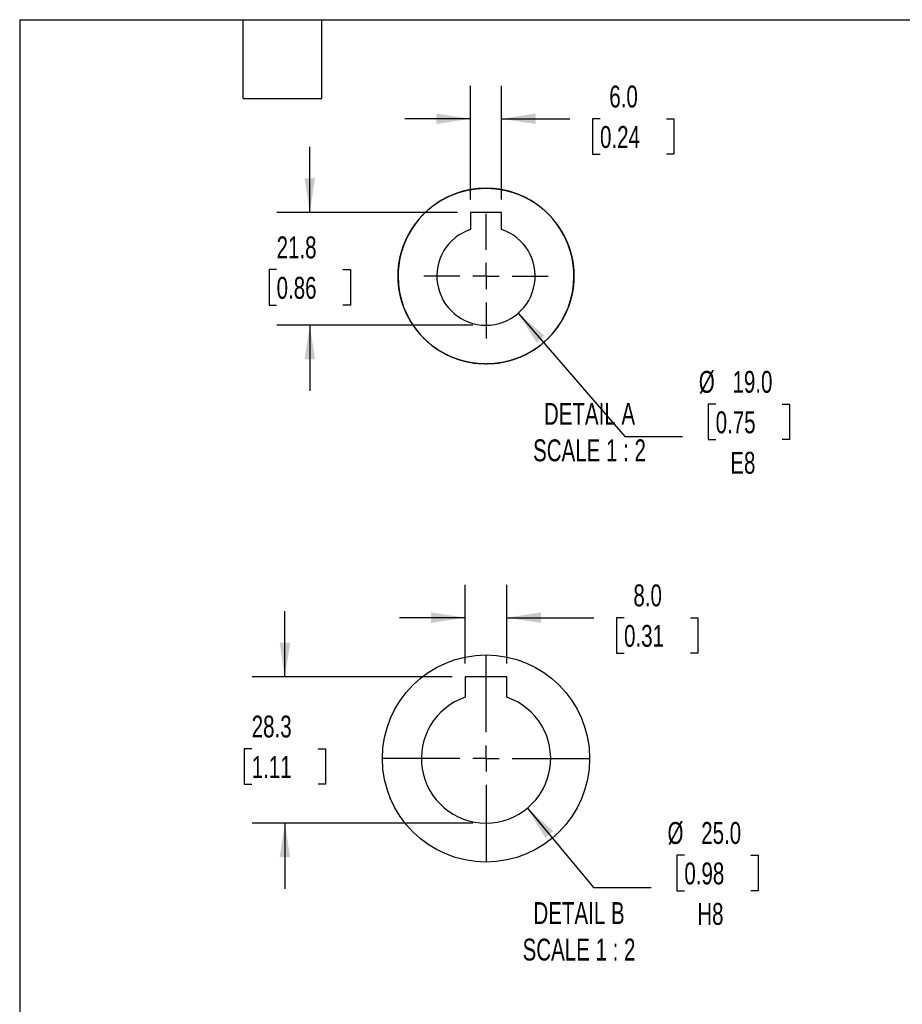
# Model space of a CAD drawing. Header units: millimetres. Extents: x 32 to 1366, y 32 to 1048.
# Tile 3 of 13: x 32 to 458, y 572 to 1048. Entities that reach past the tile are written whole.
import ezdxf

# ---------------------------------------------------------------- set-up
doc = ezdxf.new("R2010")
doc.units = ezdxf.units.MM
doc.header["$LTSCALE"] = 5
doc.linetypes.add('SLD-Center', pattern=[19.05, 15.24, -1.27, 1.27, -1.27])
doc.linetypes.add('SLD-Solid', pattern=[0])
doc.layers.add('CENTER', color=40, linetype='SLD-Center')
doc.layers.add('SLD-DEFPOINTS', color=7, linetype='Continuous')
doc.layers.add('DIMENSIONS', color=140, linetype='SLD-Solid', lineweight=25)
doc.layers.add('TEXT', color=140, linetype='SLD-Solid', lineweight=25)
doc.styles.add('SLDTEXTSTYLE0', font='TXT', dxfattribs={"width": 0.7})
doc.dimstyles.new('SLDDIMSTYLE10', dxfattribs={"dimtxt": 10.790039, "dimasz": 16.51, "dimexe": 0, "dimexo": 0.0625, "dimgap": 2.69751, "dimtad": 0, "dimtih": 1, "dimtoh": 1, "dimlfac": 0.4, "dimrnd": 1e-09, "dimzin": 12, "dimdsep": 46, "dimtxsty": 'SLDTEXTSTYLE0', "dimsah": 1, "dimcen": 0.09, "dimadec": 0, "dimazin": 3, "dimtfac": 1, "dimtmove": 0, "dimatfit": 0, "dimfxl": 0, "dimfrac": 2, "dimtolj": 1, "dimtzin": 12, "dimarcsym": 0})
doc.dimstyles.new('SLDDIMSTYLE8', dxfattribs={"dimtxt": 10.790039, "dimasz": 16.51, "dimexe": 0, "dimexo": 0.0625, "dimgap": 2.69751, "dimtad": 0, "dimtih": 1, "dimtoh": 1, "dimlfac": 0.4, "dimrnd": 1e-09, "dimzin": 4, "dimdsep": 46, "dimtxsty": 'SLDTEXTSTYLE0', "dimsah": 1, "dimcen": 0, "dimadec": 0, "dimazin": 1, "dimtfac": 1, "dimtofl": 0, "dimtmove": 0, "dimatfit": 3, "dimfxl": 0, "dimfrac": 2, "dimtolj": 1, "dimtzin": 12, "dimarcsym": 0})
doc.dimstyles.new('SLDDIMSTYLE9', dxfattribs={"dimtxt": 10.790039, "dimasz": 16.51, "dimexe": 0, "dimexo": 0.0625, "dimgap": 2.69751, "dimtad": 0, "dimtih": 1, "dimtoh": 1, "dimlfac": 0.4, "dimrnd": 1e-09, "dimzin": 4, "dimdsep": 46, "dimtxsty": 'SLDTEXTSTYLE0', "dimsah": 1, "dimcen": 0.09, "dimadec": 0, "dimazin": 1, "dimtfac": 1, "dimtmove": 0, "dimatfit": 0, "dimfxl": 0, "dimfrac": 2, "dimtolj": 1, "dimtzin": 12, "dimarcsym": 0})

# ---------------------------------------------------------------- blocks, each defined once
blk = doc.blocks.new('_D_22')
at = {"layer": 'DIMENSIONS'}
for p, q in [((272.62, 905.84), (324.2, 846.24)), ((368.07, 861.91), (364.44, 861.91)), ((364.44, 861.91), (364.44, 844.76)), ((400.13, 861.91), (403.75, 861.91)), ((403.75, 861.91), (403.75, 844.76)), ((324.2, 846.24), (351.98, 846.24)), ((364.44, 844.76), (368.07, 844.76)), ((403.75, 844.76), (400.13, 844.76))]:
    blk.add_line(p, q, dxfattribs=at)
blk.add_solid([(272.62, 905.84), (281.51, 891.7), (285.35, 895.02)], dxfattribs=at)
at = {"layer": 'DIMENSIONS', "char_height": 10.583, "attachment_point": 1, "style": 'SLDTEXTSTYLE0'}
for s, insert in [('%%c', (359.92, 877.97)), ('19.0', (376.21, 877.97)), ('0.75', (368.07, 858.4)), ('E8', (375.15, 838.84))]:
    blk.add_mtext(s, dxfattribs=dict(at, insert=insert))
blk = doc.blocks.new('_D_23')
at = {"layer": 'DIMENSIONS'}
for p, q in [((249.58, 960.9), (249.58, 1015.72)), ((264.58, 960.9), (264.58, 1015.72)), ((249.58, 999.84), (217.83, 999.84)), ((264.58, 999.84), (297.56, 999.84)), ((312.18, 999.84), (308.56, 999.84)), ((308.56, 999.84), (308.56, 982.69)), ((344.25, 999.84), (347.87, 999.84)), ((347.87, 999.84), (347.87, 982.69)), ((308.56, 982.69), (312.18, 982.69)), ((347.87, 982.69), (344.25, 982.69))]:
    blk.add_line(p, q, dxfattribs=at)
for points in [[(249.58, 999.84), (233.07, 1002.38), (233.07, 997.3)], [(264.58, 999.84), (281.09, 997.3), (281.09, 1002.38)]]:
    blk.add_solid(points, dxfattribs=at)
at = {"layer": 'DIMENSIONS', "char_height": 10.583, "attachment_point": 1, "style": 'SLDTEXTSTYLE0'}
for s, insert in [('6.0', (316.67, 1015.9)), ('0.24', (312.18, 996.34))]:
    blk.add_mtext(s, dxfattribs=dict(at, insert=insert))
blk = doc.blocks.new('_D_24')
at = {"layer": 'DIMENSIONS'}
for p, q in [((171.94, 954.55), (171.94, 986.3)), ((243.23, 954.55), (156.06, 954.55)), ((155.9, 926.92), (152.28, 926.92)), ((152.28, 926.92), (152.28, 909.77)), ((187.97, 926.92), (191.59, 926.92)), ((191.59, 926.92), (191.59, 909.77)), ((152.28, 909.77), (155.9, 909.77)), ((191.59, 909.77), (187.97, 909.77)), ((250.73, 900.05), (156.06, 900.05)), ((171.94, 900.05), (171.94, 868.3))]:
    blk.add_line(p, q, dxfattribs=at)
for points in [[(171.94, 954.55), (174.48, 971.06), (169.4, 971.06)], [(171.94, 900.05), (169.4, 883.54), (174.48, 883.54)]]:
    blk.add_solid(points, dxfattribs=at)
at = {"layer": 'DIMENSIONS', "char_height": 10.583, "attachment_point": 1, "style": 'SLDTEXTSTYLE0'}
for s, insert in [('21.8', (155.9, 942.97)), ('0.86', (155.9, 923.41))]:
    blk.add_mtext(s, dxfattribs=dict(at, insert=insert))
blk = doc.blocks.new('SW_CENTERMARKSYMBOL_24')
at = {"layer": 'CENTER', "color": 0}
for p, q in [((0, 12.7), (0, 30.1)), ((0, 0), (0, 6.35)), ((-12.7, 0), (-30.1, 0)), ((0, 0), (-6.35, 0)), ((0, 0), (0, -6.35)), ((0, 0), (6.35, 0)), ((12.7, 0), (30.1, 0)), ((0, -12.7), (0, -30.1))]:
    blk.add_line(p, q, dxfattribs=at)
blk = doc.blocks.new('_D_25')
at = {"layer": 'DIMENSIONS'}
for p, q in [((247.08, 736.44), (247.08, 774.55)), ((267.08, 736.44), (267.08, 774.55)), ((247.08, 758.67), (215.33, 758.67)), ((267.08, 758.67), (309.19, 758.67)), ((323.81, 758.67), (320.18, 758.67)), ((320.18, 758.67), (320.18, 741.52)), ((355.87, 758.67), (359.49, 758.67)), ((359.49, 758.67), (359.49, 741.52)), ((320.18, 741.52), (323.81, 741.52)), ((359.49, 741.52), (355.87, 741.52))]:
    blk.add_line(p, q, dxfattribs=at)
for points in [[(247.08, 758.67), (230.57, 761.21), (230.57, 756.13)], [(267.08, 758.67), (283.59, 756.13), (283.59, 761.21)]]:
    blk.add_solid(points, dxfattribs=at)
at = {"layer": 'DIMENSIONS', "char_height": 10.583, "attachment_point": 1, "style": 'SLDTEXTSTYLE0'}
for s, insert in [('8.0', (328.3, 774.73)), ('0.31', (323.81, 755.16))]:
    blk.add_mtext(s, dxfattribs=dict(at, insert=insert))
blk = doc.blocks.new('_D_26')
at = {"layer": 'DIMENSIONS'}
for p, q in [((277.08, 666.58), (309.07, 628.16)), ((352.94, 643.83), (349.31, 643.83)), ((349.31, 643.83), (349.31, 626.68)), ((385, 643.83), (388.62, 643.83)), ((388.62, 643.83), (388.62, 626.68)), ((309.07, 628.16), (336.85, 628.16)), ((349.31, 626.68), (352.94, 626.68)), ((388.62, 626.68), (385, 626.68))]:
    blk.add_line(p, q, dxfattribs=at)
blk.add_solid([(277.08, 666.58), (285.69, 652.27), (289.6, 655.52)], dxfattribs=at)
at = {"layer": 'DIMENSIONS', "char_height": 10.583, "attachment_point": 1, "style": 'SLDTEXTSTYLE0'}
for s, insert in [('%%c', (344.79, 659.89)), ('25.0', (361.08, 659.89)), ('0.98', (352.94, 640.32)), ('H8', (359.18, 620.76))]:
    blk.add_mtext(s, dxfattribs=dict(at, insert=insert))
blk = doc.blocks.new('_D_27')
at = {"layer": 'DIMENSIONS'}
for p, q in [((159.9, 730.09), (159.9, 761.84)), ((240.73, 730.09), (144.03, 730.09)), ((143.87, 695.29), (140.25, 695.29)), ((140.25, 695.29), (140.25, 678.14)), ((175.93, 695.29), (179.56, 695.29)), ((179.56, 695.29), (179.56, 678.14)), ((140.25, 678.14), (143.87, 678.14)), ((179.56, 678.14), (175.93, 678.14)), ((250.73, 659.34), (144.03, 659.34)), ((159.9, 659.34), (159.9, 627.59))]:
    blk.add_line(p, q, dxfattribs=at)
for points in [[(159.9, 730.09), (162.44, 746.6), (157.36, 746.6)], [(159.9, 659.34), (157.36, 642.83), (162.44, 642.83)]]:
    blk.add_solid(points, dxfattribs=at)
at = {"layer": 'DIMENSIONS', "char_height": 10.583, "attachment_point": 1, "style": 'SLDTEXTSTYLE0'}
for s, insert in [('28.3', (143.87, 711.35)), ('1.11', (143.87, 691.78))]:
    blk.add_mtext(s, dxfattribs=dict(at, insert=insert))
blk = doc.blocks.new('SW_CENTERMARKSYMBOL_25')
at = {"layer": 'CENTER', "color": 0}
for p, q in [((0, 12.7), (0, 50.06)), ((0, 0), (0, 6.35)), ((-12.7, 0), (-50.06, 0)), ((0, 0), (-6.35, 0)), ((0, 0), (0, -6.35)), ((0, 0), (6.35, 0)), ((12.7, 0), (50.06, 0)), ((0, -12.7), (0, -50.06))]:
    blk.add_line(p, q, dxfattribs=at)

msp = doc.modelspace()

# ---------------------------------------------------------------- linework, layer by layer
for p, q in [((264.583, 954.551), (249.583, 954.551)), ((249.583, 954.551), (249.583, 946.336)), ((264.583, 946.336), (264.583, 954.551)), ((247.083, 730.093), (247.083, 720.2)), ((267.083, 730.093), (247.083, 730.093)), ((267.083, 720.2), (267.083, 730.093))]:
    msp.add_line(p, q)
at = {"flags": 128}
msp.add_lwpolyline([(262.206, 881.611), (257.083, 881.301), (251.961, 881.611)], dxfattribs=at)
for centre, radius, start, end in [((257.083, 923.801), 42.5, 48.46162, 131.53838), ((257.083, 923.801), 42.5, 131.5385, 152.30767), ((257.083, 923.801), 42.5, 27.69241, 48.46142), ((257.083, 923.801), 42.5, 152.30776, 179.99991), ((257.083, 923.801), 23.75, 108.40848, 71.59152), ((257.083, 923.801), 42.5, 0.00009, 27.69224), ((257.083, 923.801), 42.5, 180.00006, 263.07687), ((257.083, 923.801), 42.5, 276.92312, 359.99994), ((257.083, 690.593), 31.25, 108.66293, 71.33707)]:
    msp.add_arc(centre, radius, start, end)
at = {"layer": 'SLD-DEFPOINTS', "flags": 128}
msp.add_lwpolyline([(299.583, 923.801), (299.583, 923.801), (299.583, 923.614), (299.582, 923.408), (299.579, 923.201), (299.576, 922.995), (299.571, 922.789), (299.566, 922.583), (299.56, 922.377), (299.552, 922.171), (299.544, 921.965), (299.534, 921.759), (299.524, 921.553), (299.512, 921.347), (299.5, 921.142), (299.487, 920.936), (299.472, 920.73), (299.457, 920.525), (299.44, 920.319), (299.423, 920.114), (299.405, 919.908), (299.385, 919.703), (299.365, 919.498), (299.344, 919.293), (299.321, 919.088), (299.298, 918.883), (299.274, 918.678), (299.274, 918.678), (299.25, 918.492), (299.224, 918.288), (299.197, 918.083), (299.169, 917.879), (299.14, 917.675), (299.109, 917.471), (299.078, 917.267), (299.046, 917.064), (299.013, 916.86), (298.979, 916.657), (298.943, 916.454), (298.907, 916.251), (298.87, 916.048), (298.832, 915.846), (298.793, 915.643), (298.753, 915.441), (298.712, 915.239), (298.67, 915.037), (298.627, 914.835), (298.583, 914.634), (298.538, 914.433), (298.492, 914.232), (298.445, 914.031), (298.397, 913.831), (298.348, 913.63), (298.308, 913.466), (298.257, 913.266), (298.205, 913.067), (298.153, 912.868), (298.099, 912.668), (298.045, 912.47), (297.989, 912.271), (297.933, 912.073), (297.876, 911.875), (297.817, 911.677), (297.758, 911.48), (297.698, 911.282), (297.637, 911.086), (297.574, 910.889), (297.511, 910.693), (297.447, 910.497), (297.382, 910.301), (297.316, 910.106), (297.249, 909.911), (297.182, 909.716), (297.113, 909.522), (297.043, 909.328), (296.972, 909.134), (296.901, 908.941), (296.828, 908.748), (296.755, 908.555), (296.68, 908.363), (296.605, 908.171), (296.529, 907.98), (296.451, 907.788), (296.373, 907.598), (296.294, 907.407), (296.214, 907.217), (296.133, 907.028), (296.052, 906.838), (295.969, 906.65), (295.885, 906.461), (295.801, 906.273), (295.715, 906.086), (295.629, 905.898), (295.541, 905.712), (295.453, 905.525), (295.364, 905.339), (295.274, 905.154), (295.183, 904.969), (295.091, 904.784), (294.999, 904.6), (294.905, 904.417), (294.811, 904.233), (294.715, 904.05), (294.715, 904.05), (294.628, 903.885), (294.531, 903.703), (294.433, 903.521), (294.334, 903.34), (294.234, 903.16), (294.134, 902.98), (294.032, 902.8), (293.93, 902.621), (293.827, 902.443), (293.723, 902.265), (293.618, 902.088), (293.512, 901.911), (293.405, 901.734), (293.298, 901.558), (293.19, 901.383), (293.081, 901.208), (292.97, 901.034), (292.86, 900.86), (292.748, 900.687), (292.635, 900.514), (292.522, 900.342), (292.408, 900.17), (292.293, 899.999), (292.177, 899.828), (292.06, 899.658), (291.953, 899.504), (291.835, 899.335), (291.716, 899.167), (291.596, 899), (291.475, 898.832), (291.354, 898.666), (291.232, 898.5), (291.108, 898.335), (290.984, 898.17), (290.86, 898.006), (290.734, 897.842), (290.608, 897.679), (290.481, 897.517), (290.353, 897.355), (290.224, 897.194), (290.095, 897.034), (289.965, 896.874), (289.834, 896.715), (289.702, 896.556), (289.569, 896.398), (289.436, 896.241), (289.302, 896.084), (289.167, 895.928), (289.031, 895.773), (288.895, 895.619), (288.77, 895.478), (288.633, 895.325), (288.494, 895.172), (288.355, 895.02), (288.215, 894.869), (288.074, 894.718), (287.933, 894.568), (287.791, 894.419), (287.648, 894.27), (287.504, 894.122), (287.36, 893.975), (287.215, 893.829), (287.069, 893.683), (286.923, 893.538), (286.775, 893.393), (286.628, 893.25), (286.479, 893.107), (286.33, 892.965), (286.18, 892.823), (286.029, 892.682), (285.878, 892.542), (285.726, 892.403), (285.573, 892.264), (285.42, 892.127), (285.266, 891.99), (285.266, 891.99), (285.139, 891.878), (284.984, 891.742), (284.828, 891.607), (284.672, 891.473), (284.515, 891.339), (284.357, 891.207), (284.199, 891.075), (284.039, 890.944), (283.88, 890.813), (283.719, 890.684), (283.558, 890.555), (283.397, 890.427), (283.235, 890.3), (283.072, 890.173), (282.908, 890.047), (282.744, 889.923), (282.58, 889.799), (282.415, 889.675), (282.249, 889.553), (282.082, 889.431), (281.915, 889.31), (281.748, 889.19), (281.58, 889.071), (281.411, 888.953), (281.241, 888.835), (281.072, 888.718), (280.901, 888.602), (280.73, 888.487), (280.558, 888.373), (280.386, 888.259), (280.214, 888.147), (280.04, 888.035), (279.867, 887.924), (279.692, 887.814), (279.518, 887.705), (279.342, 887.596), (279.166, 887.489), (278.99, 887.382), (278.813, 887.276), (278.636, 887.171), (278.458, 887.067), (278.279, 886.964), (278.1, 886.862), (277.921, 886.76), (277.741, 886.659), (277.561, 886.56), (277.38, 886.461), (277.198, 886.363), (277.016, 886.266), (276.834, 886.169), (276.834, 886.169), (276.668, 886.083), (276.485, 885.988), (276.301, 885.894), (276.117, 885.802), (275.932, 885.71), (275.747, 885.619), (275.562, 885.529), (275.376, 885.439), (275.19, 885.351), (275.003, 885.264), (274.816, 885.177), (274.628, 885.092), (274.44, 885.007), (274.252, 884.923), (274.063, 884.841), (273.874, 884.759), (273.684, 884.678), (273.494, 884.598), (273.304, 884.518), (273.113, 884.44), (272.922, 884.363), (272.731, 884.287), (272.539, 884.211), (272.347, 884.137), (272.154, 884.063), (272.154, 884.063), (271.979, 883.997), (271.785, 883.925), (271.592, 883.854), (271.398, 883.784), (271.203, 883.715), (271.009, 883.647), (270.814, 883.58), (270.619, 883.514), (270.423, 883.449), (270.227, 883.385), (270.031, 883.321), (269.835, 883.259), (269.638, 883.198), (269.441, 883.137), (269.243, 883.078), (269.046, 883.019), (268.848, 882.962), (268.649, 882.905), (268.451, 882.85), (268.252, 882.795), (268.053, 882.741), (267.854, 882.689), (267.654, 882.637), (267.454, 882.586), (267.254, 882.536), (267.254, 882.536), (267.072, 882.492), (266.872, 882.444), (266.671, 882.397), (266.47, 882.351), (266.269, 882.306), (266.067, 882.262), (265.866, 882.219), (265.664, 882.176), (265.462, 882.135), (265.26, 882.095), (265.057, 882.056), (264.855, 882.018), (264.652, 881.981), (264.449, 881.944), (264.246, 881.909), (264.043, 881.875), (263.839, 881.842), (263.636, 881.809), (263.432, 881.778), (263.228, 881.748), (263.024, 881.718), (262.82, 881.69), (262.615, 881.663), (262.411, 881.636), (262.206, 881.611), (262.206, 881.611), (262.02, 881.589), (261.815, 881.565), (261.61, 881.543), (261.405, 881.522), (261.2, 881.501), (260.995, 881.482), (260.789, 881.463), (260.584, 881.446), (260.379, 881.429), (260.173, 881.414), (259.967, 881.399), (259.762, 881.386), (259.556, 881.373), (259.35, 881.362), (259.144, 881.351), (258.938, 881.342), (258.732, 881.333), (258.526, 881.326), (258.32, 881.319), (258.114, 881.314), (257.908, 881.309), (257.702, 881.306), (257.496, 881.303), (257.29, 881.302), (257.083, 881.301), (257.083, 881.301), (256.896, 881.302), (256.69, 881.303), (256.484, 881.305), (256.277, 881.309), (256.071, 881.313), (255.865, 881.319), (255.659, 881.325), (255.453, 881.332), (255.247, 881.341), (255.041, 881.35), (254.835, 881.361), (254.63, 881.372), (254.424, 881.385), (254.218, 881.398), (254.012, 881.412), (253.807, 881.428), (253.601, 881.444), (253.396, 881.461), (253.191, 881.48), (252.985, 881.499), (252.78, 881.52), (252.575, 881.541), (252.37, 881.563), (252.165, 881.587), (251.961, 881.611), (251.961, 881.611), (251.774, 881.634), (251.57, 881.66), (251.366, 881.688), (251.161, 881.716), (250.957, 881.745), (250.753, 881.775), (250.55, 881.806), (250.346, 881.839), (250.143, 881.872), (249.939, 881.906), (249.736, 881.941), (249.533, 881.977), (249.33, 882.014), (249.128, 882.052), (248.925, 882.092), (248.723, 882.132), (248.521, 882.173), (248.319, 882.215), (248.118, 882.258), (247.916, 882.302), (247.715, 882.347), (247.514, 882.393), (247.313, 882.439), (247.113, 882.487), (246.912, 882.536), (246.912, 882.536), (246.73, 882.581), (246.531, 882.632), (246.331, 882.684), (246.132, 882.736), (245.933, 882.79), (245.734, 882.845), (245.535, 882.9), (245.337, 882.957), (245.139, 883.014), (244.941, 883.073), (244.744, 883.132), (244.547, 883.192), (244.35, 883.254), (244.153, 883.316), (243.957, 883.379), (243.761, 883.443), (243.566, 883.508), (243.37, 883.574), (243.175, 883.641), (242.981, 883.709), (242.787, 883.778), (242.593, 883.848), (242.399, 883.919), (242.206, 883.99), (242.013, 884.063), (242.013, 884.063), (241.837, 884.13), (241.645, 884.204), (241.453, 884.28), (241.262, 884.356), (241.071, 884.433), (240.88, 884.511), (240.689, 884.59), (240.499, 884.67), (240.31, 884.751), (240.121, 884.833), (239.932, 884.916), (239.743, 884.999), (239.555, 885.084), (239.368, 885.17), (239.181, 885.256), (238.994, 885.343), (238.807, 885.431), (238.622, 885.521), (238.436, 885.611), (238.251, 885.701), (238.067, 885.793), (237.882, 885.886), (237.699, 885.979), (237.515, 886.074), (237.333, 886.169), (237.333, 886.169), (237.183, 886.248), (237.001, 886.345), (236.82, 886.443), (236.639, 886.542), (236.458, 886.641), (236.278, 886.742), (236.099, 886.843), (235.92, 886.945), (235.741, 887.048), (235.563, 887.152), (235.386, 887.257), (235.209, 887.363), (235.032, 887.469), (234.856, 887.577), (234.681, 887.685), (234.506, 887.794), (234.331, 887.904), (234.158, 888.015), (233.984, 888.127), (233.812, 888.239), (233.639, 888.352), (233.468, 888.466), (233.296, 888.581), (233.126, 888.697), (232.956, 888.814), (232.787, 888.931), (232.618, 889.05), (232.449, 889.169), (232.282, 889.289), (232.115, 889.409), (231.948, 889.531), (231.782, 889.653), (231.617, 889.776), (231.452, 889.9), (231.288, 890.025), (231.124, 890.15), (230.961, 890.277), (230.799, 890.404), (230.637, 890.532), (230.476, 890.66), (230.316, 890.79), (230.156, 890.92), (229.997, 891.051), (229.838, 891.183), (229.68, 891.315), (229.523, 891.449), (229.367, 891.583), (229.211, 891.718), (229.055, 891.853), (228.901, 891.99), (228.901, 891.99), (228.761, 892.114), (228.607, 892.252), (228.454, 892.39), (228.302, 892.53), (228.151, 892.67), (228, 892.81), (227.85, 892.952), (227.701, 893.094), (227.553, 893.237), (227.405, 893.38), (227.257, 893.525), (227.111, 893.67), (226.965, 893.816), (226.82, 893.962), (226.676, 894.109), (226.532, 894.257), (226.389, 894.406), (226.247, 894.555), (226.105, 894.705), (225.964, 894.855), (225.824, 895.007), (225.685, 895.159), (225.547, 895.311), (225.409, 895.465), (225.272, 895.619), (225.148, 895.759), (225.012, 895.914), (224.877, 896.07), (224.743, 896.227), (224.61, 896.384), (224.477, 896.542), (224.345, 896.7), (224.214, 896.859), (224.084, 897.019), (223.954, 897.18), (223.825, 897.341), (223.698, 897.502), (223.57, 897.665), (223.444, 897.827), (223.318, 897.991), (223.194, 898.155), (223.07, 898.32), (222.946, 898.485), (222.824, 898.651), (222.702, 898.817), (222.582, 898.984), (222.462, 899.152), (222.342, 899.32), (222.224, 899.489), (222.107, 899.658), (222, 899.813), (221.884, 899.984), (221.769, 900.155), (221.655, 900.326), (221.542, 900.498), (221.429, 900.671), (221.317, 900.844), (221.206, 901.018), (221.096, 901.192), (220.987, 901.367), (220.878, 901.542), (220.771, 901.718), (220.664, 901.895), (220.558, 902.072), (220.453, 902.249), (220.349, 902.427), (220.246, 902.605), (220.144, 902.784), (220.042, 902.964), (219.942, 903.144), (219.842, 903.324), (219.743, 903.505), (219.645, 903.686), (219.548, 903.868), (219.452, 904.05), (219.451, 904.05), (219.373, 904.2), (219.279, 904.383), (219.185, 904.567), (219.092, 904.751), (219, 904.936), (218.909, 905.121), (218.819, 905.306), (218.73, 905.492), (218.641, 905.678), (218.554, 905.865), (218.467, 906.052), (218.382, 906.239), (218.297, 906.427), (218.213, 906.616), (218.13, 906.804), (218.048, 906.994), (217.967, 907.183), (217.887, 907.373), (217.808, 907.563), (217.729, 907.754), (217.652, 907.945), (217.576, 908.137), (217.5, 908.328), (217.425, 908.521), (217.352, 908.713), (217.279, 908.906), (217.207, 909.099), (217.136, 909.293), (217.067, 909.487), (216.998, 909.681), (216.93, 909.876), (216.862, 910.071), (216.796, 910.266), (216.731, 910.461), (216.667, 910.657), (216.604, 910.854), (216.541, 911.05), (216.48, 911.247), (216.42, 911.444), (216.36, 911.641), (216.302, 911.839), (216.244, 912.037), (216.187, 912.235), (216.132, 912.434), (216.077, 912.633), (216.023, 912.832), (215.971, 913.031), (215.919, 913.23), (215.868, 913.43), (215.818, 913.63), (215.774, 913.812), (215.726, 914.013), (215.679, 914.214), (215.633, 914.415), (215.588, 914.616), (215.544, 914.817), (215.501, 915.019), (215.459, 915.221), (215.417, 915.423), (215.377, 915.625), (215.338, 915.827), (215.3, 916.03), (215.263, 916.233), (215.227, 916.436), (215.191, 916.639), (215.157, 916.842), (215.124, 917.045), (215.091, 917.249), (215.06, 917.453), (215.03, 917.657), (215.001, 917.861), (214.972, 918.065), (214.945, 918.269), (214.919, 918.474), (214.893, 918.678), (214.893, 918.678), (214.871, 918.865), (214.848, 919.069), (214.825, 919.274), (214.804, 919.479), (214.783, 919.685), (214.764, 919.89), (214.745, 920.095), (214.728, 920.301), (214.711, 920.506), (214.696, 920.712), (214.681, 920.917), (214.668, 921.123), (214.655, 921.329), (214.644, 921.535), (214.633, 921.74), (214.624, 921.946), (214.615, 922.152), (214.608, 922.358), (214.601, 922.564), (214.596, 922.771), (214.591, 922.977), (214.588, 923.183), (214.585, 923.389), (214.584, 923.595), (214.583, 923.801), (214.583, 923.801), (214.584, 923.989), (214.585, 924.195), (214.588, 924.401), (214.591, 924.607), (214.595, 924.813), (214.601, 925.019), (214.607, 925.225), (214.615, 925.431), (214.623, 925.637), (214.632, 925.843), (214.643, 926.049), (214.654, 926.255), (214.667, 926.461), (214.68, 926.667), (214.694, 926.872), (214.71, 927.078), (214.726, 927.283), (214.744, 927.489), (214.762, 927.694), (214.781, 927.899), (214.802, 928.104), (214.823, 928.31), (214.846, 928.514), (214.869, 928.719), (214.893, 928.924), (214.893, 928.924), (214.916, 929.11), (214.943, 929.315), (214.97, 929.519), (214.998, 929.723), (215.027, 929.927), (215.057, 930.131), (215.089, 930.335), (215.121, 930.539), (215.154, 930.742), (215.188, 930.945), (215.223, 931.149), (215.259, 931.352), (215.297, 931.554), (215.335, 931.757), (215.374, 931.959), (215.414, 932.162), (215.455, 932.364), (215.497, 932.565), (215.54, 932.767), (215.584, 932.968), (215.629, 933.17), (215.675, 933.371), (215.722, 933.571), (215.77, 933.772), (215.818, 933.972), (215.864, 934.154), (215.914, 934.354), (215.966, 934.554), (216.019, 934.753), (216.072, 934.952), (216.127, 935.151), (216.182, 935.349), (216.239, 935.548), (216.296, 935.746), (216.355, 935.943), (216.414, 936.141), (216.474, 936.338), (216.536, 936.535), (216.598, 936.731), (216.661, 936.927), (216.725, 937.123), (216.79, 937.319), (216.856, 937.514), (216.923, 937.709), (216.991, 937.904), (217.06, 938.098), (217.13, 938.292), (217.201, 938.486), (217.273, 938.679), (217.345, 938.872), (217.412, 939.047), (217.486, 939.239), (217.562, 939.431), (217.638, 939.623), (217.715, 939.814), (217.793, 940.005), (217.873, 940.195), (217.953, 940.385), (218.033, 940.575), (218.115, 940.764), (218.198, 940.953), (218.282, 941.141), (218.366, 941.329), (218.452, 941.517), (218.538, 941.704), (218.625, 941.891), (218.714, 942.077), (218.803, 942.263), (218.893, 942.448), (218.984, 942.633), (219.075, 942.818), (219.168, 943.002), (219.262, 943.186), (219.356, 943.369), (219.451, 943.552), (219.452, 943.552), (219.539, 943.718), (219.636, 943.9), (219.734, 944.081), (219.833, 944.262), (219.933, 944.443), (220.033, 944.622), (220.135, 944.802), (220.237, 944.981), (220.34, 945.159), (220.444, 945.337), (220.549, 945.515), (220.655, 945.692), (220.761, 945.868), (220.869, 946.044), (220.977, 946.22), (221.086, 946.394), (221.196, 946.569), (221.307, 946.743), (221.419, 946.916), (221.531, 947.089), (221.645, 947.261), (221.759, 947.432), (221.874, 947.604), (221.99, 947.774), (222.107, 947.944), (222.107, 947.944), (222.203, 948.083), (222.321, 948.252), (222.44, 948.42), (222.56, 948.588), (222.68, 948.755), (222.802, 948.922), (222.924, 949.088), (223.047, 949.253), (223.171, 949.418), (223.296, 949.582), (223.421, 949.746), (223.547, 949.909), (223.674, 950.071), (223.802, 950.233), (223.931, 950.394), (224.06, 950.554), (224.19, 950.714), (224.321, 950.873), (224.453, 951.032), (224.586, 951.19), (224.719, 951.347), (224.853, 951.504), (224.988, 951.66), (225.123, 951.815), (225.259, 951.97), (225.396, 952.124), (225.534, 952.277), (225.673, 952.43), (225.812, 952.582), (225.952, 952.733), (226.093, 952.884), (226.234, 953.034), (226.376, 953.183), (226.519, 953.332), (226.663, 953.48), (226.807, 953.627), (226.952, 953.774), (227.098, 953.919), (227.244, 954.065), (227.391, 954.209), (227.539, 954.353), (227.688, 954.496), (227.837, 954.638), (227.987, 954.779), (228.137, 954.92), (228.289, 955.06), (228.441, 955.199), (228.593, 955.338), (228.747, 955.476), (228.901, 955.613), (228.901, 955.613), (229.043, 955.738), (229.198, 955.874), (229.354, 956.009), (229.51, 956.143), (229.667, 956.276), (229.825, 956.409), (229.984, 956.541), (230.143, 956.672), (230.303, 956.802), (230.463, 956.931), (230.624, 957.06), (230.786, 957.188), (230.948, 957.315), (231.111, 957.442), (231.274, 957.567), (231.438, 957.692), (231.603, 957.816), (231.768, 957.939), (231.934, 958.062), (232.101, 958.183), (232.268, 958.304), (232.436, 958.424), (232.604, 958.543), (232.773, 958.661), (232.942, 958.779), (233.112, 958.896), (233.282, 959.012), (233.454, 959.127), (233.625, 959.241), (233.797, 959.354), (233.97, 959.467), (234.143, 959.578), (234.317, 959.689), (234.492, 959.799), (234.666, 959.908), (234.842, 960.017), (235.018, 960.124), (235.194, 960.231), (235.371, 960.337), (235.549, 960.441), (235.727, 960.545), (235.905, 960.649), (236.084, 960.751), (236.264, 960.852), (236.444, 960.953), (236.624, 961.053), (236.805, 961.151), (236.986, 961.249), (237.168, 961.346), (237.351, 961.442), (237.533, 961.538), (237.717, 961.632), (237.9, 961.726), (238.085, 961.818), (238.269, 961.91), (238.454, 962.001), (238.64, 962.091), (238.826, 962.18), (239.012, 962.268), (239.199, 962.355), (239.386, 962.441), (239.574, 962.527), (239.762, 962.611), (239.95, 962.695), (240.139, 962.777), (240.328, 962.859), (240.518, 962.94), (240.708, 963.02), (240.899, 963.099), (241.089, 963.177), (241.281, 963.254), (241.472, 963.33), (241.664, 963.405), (241.856, 963.48), (242.049, 963.553), (242.242, 963.626), (242.435, 963.697), (242.629, 963.768), (242.823, 963.837), (243.017, 963.906), (243.212, 963.974), (243.407, 964.041), (243.603, 964.107), (243.798, 964.171), (243.994, 964.235), (244.19, 964.298), (244.387, 964.36), (244.584, 964.422), (244.781, 964.482), (244.979, 964.541), (245.176, 964.599), (245.374, 964.656), (245.573, 964.713), (245.771, 964.768), (245.97, 964.822), (246.169, 964.876), (246.369, 964.928), (246.568, 964.98), (246.768, 965.03), (246.968, 965.08), (247.169, 965.129), (247.369, 965.176), (247.57, 965.223), (247.771, 965.268), (247.972, 965.313), (248.174, 965.357), (248.375, 965.4), (248.577, 965.441), (248.779, 965.482), (248.982, 965.522), (249.184, 965.561), (249.387, 965.598), (249.59, 965.635), (249.793, 965.671), (249.996, 965.706), (250.199, 965.74), (250.403, 965.773), (250.606, 965.805), (250.81, 965.836), (251.014, 965.866), (251.218, 965.895), (251.422, 965.923), (251.627, 965.949), (251.831, 965.975), (252.036, 966), (252.241, 966.024), (252.446, 966.047), (252.651, 966.069), (252.856, 966.09), (253.061, 966.11), (253.266, 966.129), (253.472, 966.147), (253.677, 966.164), (253.883, 966.181), (254.088, 966.196), (254.294, 966.21), (254.5, 966.223), (254.705, 966.235), (254.911, 966.246), (255.117, 966.256), (255.323, 966.265), (255.529, 966.273), (255.735, 966.28), (255.941, 966.286), (256.147, 966.291), (256.353, 966.295), (256.56, 966.298), (256.766, 966.3), (256.972, 966.301), (257.178, 966.301), (257.384, 966.3), (257.59, 966.298), (257.796, 966.295), (258.003, 966.291), (258.209, 966.286), (258.415, 966.28), (258.621, 966.273), (258.827, 966.265), (259.033, 966.256), (259.239, 966.247), (259.444, 966.236), (259.65, 966.224), (259.856, 966.211), (260.062, 966.197), (260.267, 966.182), (260.473, 966.166), (260.678, 966.149), (260.884, 966.131), (261.089, 966.112), (261.294, 966.092), (261.499, 966.071), (261.704, 966.049), (261.909, 966.026), (262.114, 966.002), (262.319, 965.978), (262.523, 965.952), (262.727, 965.925), (262.932, 965.897), (263.136, 965.868), (263.34, 965.838), (263.544, 965.807), (263.747, 965.776), (263.951, 965.743), (264.154, 965.709), (264.357, 965.674), (264.56, 965.638), (264.763, 965.602), (264.966, 965.564), (265.168, 965.525), (265.371, 965.485), (265.573, 965.445), (265.775, 965.403), (265.976, 965.36), (266.178, 965.317), (266.379, 965.272), (266.58, 965.227), (266.781, 965.18), (266.982, 965.132), (267.182, 965.084), (267.382, 965.035), (267.582, 964.984), (267.782, 964.933), (267.981, 964.88), (268.18, 964.827), (268.379, 964.773), (268.578, 964.717), (268.776, 964.661), (268.974, 964.604), (269.172, 964.546), (269.369, 964.487), (269.567, 964.427), (269.764, 964.366), (269.96, 964.304), (270.156, 964.241), (270.352, 964.177), (270.548, 964.112), (270.744, 964.046), (270.939, 963.979), (271.133, 963.912), (271.328, 963.843), (271.522, 963.774), (271.715, 963.703), (271.909, 963.632), (272.102, 963.559), (272.295, 963.486), (272.487, 963.412), (272.679, 963.336), (272.87, 963.26), (273.062, 963.183), (273.252, 963.105), (273.443, 963.026), (273.633, 962.947), (273.823, 962.866), (274.012, 962.784), (274.201, 962.702), (274.389, 962.618), (274.577, 962.534), (274.765, 962.448), (274.952, 962.362), (275.139, 962.275), (275.326, 962.187), (275.512, 962.098), (275.697, 962.008), (275.882, 961.917), (276.067, 961.826), (276.251, 961.733), (276.435, 961.64), (276.618, 961.546), (276.801, 961.45), (276.984, 961.354), (277.165, 961.257), (277.347, 961.159), (277.528, 961.061), (277.708, 960.961), (277.888, 960.861), (278.068, 960.759), (278.247, 960.657), (278.425, 960.554), (278.603, 960.45), (278.781, 960.345), (278.958, 960.24), (279.135, 960.133), (279.31, 960.026), (279.486, 959.917), (279.661, 959.808), (279.835, 959.698), (280.009, 959.588), (280.182, 959.476), (280.355, 959.363), (280.527, 959.25), (280.699, 959.136), (280.87, 959.021), (281.041, 958.905), (281.211, 958.789), (281.38, 958.671), (281.549, 958.553), (281.717, 958.434), (281.885, 958.314), (282.052, 958.193), (282.219, 958.072), (282.385, 957.949), (282.55, 957.826), (282.715, 957.702), (282.879, 957.578), (283.042, 957.452), (283.205, 957.326), (283.368, 957.199), (283.529, 957.071), (283.69, 956.942), (283.851, 956.813), (284.011, 956.682), (284.17, 956.551), (284.328, 956.42), (284.486, 956.287), (284.644, 956.154), (284.8, 956.02), (284.956, 955.885), (285.111, 955.749), (285.266, 955.613), (285.266, 955.613), (285.392, 955.501), (285.546, 955.363), (285.699, 955.225), (285.851, 955.085), (286.002, 954.945), (286.153, 954.805), (286.303, 954.663), (286.452, 954.521), (286.601, 954.378), (286.749, 954.235), (286.896, 954.091), (287.043, 953.946), (287.189, 953.8), (287.334, 953.654), (287.478, 953.507), (287.622, 953.359), (287.765, 953.21), (287.907, 953.061), (288.049, 952.911), (288.19, 952.761), (288.33, 952.609), (288.469, 952.458), (288.608, 952.305), (288.746, 952.152), (288.883, 951.998), (289.019, 951.843), (289.155, 951.688), (289.29, 951.532), (289.424, 951.376), (289.557, 951.218), (289.69, 951.061), (289.822, 950.902), (289.953, 950.743), (290.083, 950.583), (290.213, 950.423), (290.341, 950.262), (290.469, 950.1), (290.596, 949.938), (290.723, 949.775), (290.848, 949.612), (290.973, 949.447), (291.097, 949.283), (291.22, 949.117), (291.343, 948.952), (291.464, 948.785), (291.585, 948.618), (291.705, 948.45), (291.824, 948.282), (291.943, 948.113), (292.06, 947.944), (292.06, 947.944), (292.166, 947.789), (292.282, 947.619), (292.397, 947.448), (292.512, 947.276), (292.625, 947.104), (292.738, 946.932), (292.85, 946.758), (292.961, 946.585), (293.071, 946.41), (293.18, 946.235), (293.288, 946.06), (293.396, 945.884), (293.502, 945.708), (293.608, 945.531), (293.713, 945.353), (293.817, 945.176), (293.921, 944.997), (294.023, 944.818), (294.125, 944.639), (294.225, 944.459), (294.325, 944.278), (294.424, 944.097), (294.522, 943.916), (294.619, 943.734), (294.715, 943.552), (294.715, 943.552), (294.802, 943.386), (294.897, 943.202), (294.99, 943.019), (295.083, 942.835), (295.175, 942.65), (295.266, 942.465), (295.356, 942.28), (295.445, 942.094), (295.533, 941.908), (295.621, 941.721), (295.707, 941.534), (295.793, 941.346), (295.878, 941.158), (295.961, 940.97), (296.044, 940.781), (296.126, 940.592), (296.207, 940.402), (296.287, 940.212), (296.366, 940.022), (296.444, 939.831), (296.522, 939.64), (296.598, 939.449), (296.673, 939.257), (296.748, 939.065), (296.822, 938.872), (296.888, 938.696), (296.959, 938.503), (297.03, 938.31), (297.1, 938.116), (297.169, 937.921), (297.237, 937.727), (297.304, 937.532), (297.37, 937.337), (297.436, 937.141), (297.5, 936.945), (297.563, 936.749), (297.625, 936.552), (297.687, 936.356), (297.747, 936.158), (297.807, 935.961), (297.865, 935.763), (297.923, 935.565), (297.979, 935.367), (298.035, 935.169), (298.09, 934.97), (298.143, 934.771), (298.196, 934.572), (298.248, 934.372), (298.299, 934.172), (298.348, 933.972), (298.393, 933.79), (298.441, 933.589), (298.488, 933.389), (298.534, 933.188), (298.579, 932.987), (298.623, 932.785), (298.666, 932.584), (298.708, 932.382), (298.749, 932.18), (298.789, 931.978), (298.829, 931.775), (298.867, 931.573), (298.904, 931.37), (298.94, 931.167), (298.975, 930.964), (299.01, 930.76), (299.043, 930.557), (299.075, 930.353), (299.107, 930.15), (299.137, 929.946), (299.166, 929.742), (299.194, 929.537), (299.222, 929.333), (299.248, 929.129), (299.274, 928.924), (299.274, 928.924), (299.296, 928.738), (299.319, 928.533), (299.342, 928.328), (299.363, 928.123), (299.384, 927.918), (299.403, 927.713), (299.421, 927.507), (299.439, 927.302), (299.455, 927.096), (299.471, 926.891), (299.485, 926.685), (299.499, 926.48), (299.511, 926.274), (299.523, 926.068), (299.533, 925.862), (299.543, 925.656), (299.551, 925.45), (299.559, 925.244), (299.565, 925.038), (299.571, 924.832), (299.575, 924.626), (299.579, 924.42), (299.581, 924.214), (299.583, 924.007), (299.583, 923.801), (299.583, 923.801)], dxfattribs=at)
at = {"layer": 'SLD-DEFPOINTS'}
msp.add_circle((257.083, 690.593), 50.062, dxfattribs=at)
at = {"layer": 'TEXT'}
for p, q in [((31.75, 1047.75), (1365.25, 1047.75)), ((31.75, 1047.75), (31.75, 31.75)), ((139.7, 1009.65), (139.7, 1047.75)), ((177.8, 1009.65), (177.8, 1047.75)), ((139.7, 1009.65), (177.8, 1009.65))]:
    msp.add_line(p, q, dxfattribs=at)

# ---------------------------------------------------------------- block references
at = {"layer": 'CENTER'}
for name, p in [('SW_CENTERMARKSYMBOL_24', (257.083, 923.801)), ('SW_CENTERMARKSYMBOL_25', (257.083, 690.593))]:
    msp.add_blockref(name, p, dxfattribs=at)

# ---------------------------------------------------------------- texts
at = {"layer": 'TEXT', "char_height": 10.58333, "attachment_point": 2, "style": 'SLDTEXTSTYLE0'}
for s, insert in [('DETAIL A^JSCALE 1 : 2', (307.095, 862.498)), ('DETAIL B^JSCALE 1 : 2', (302.032, 621.147))]:
    msp.add_mtext(s, dxfattribs=dict(at, insert=insert))

# ---------------------------------------------------------------- dimensions: what is measured, and where the dimension line sits
at = {"layer": 'DIMENSIONS'}
for base, p1, p2, picture, middle in [((249.583, 999.841), (264.583, 954.551), (249.583, 954.551), '_D_23', (328.215, 999.841)), ((247.083, 758.67), (267.083, 730.093), (247.083, 730.093), '_D_25', (339.839, 758.67))]:
    dim = msp.add_linear_dim(base=base, p1=p1, p2=p2, dimstyle='SLDDIMSTYLE9', dxfattribs=at)
    dim.commit()
    dim.dimension.update_dxf_attribs({"geometry": picture, "text_midpoint": middle, "dimtype": 160})
for base, p1, p2, picture, middle in [((171.936, 900.051), (249.583, 954.551), (257.083, 900.051), '_D_24', (171.936, 926.915)), ((159.902, 659.343), (247.083, 730.093), (257.083, 659.343), '_D_27', (159.902, 695.288))]:
    dim = msp.add_linear_dim(base=base, p1=p1, p2=p2, angle=90, dimstyle='SLDDIMSTYLE10', dxfattribs=at)
    dim.commit()
    dim.dimension.update_dxf_attribs({"geometry": picture, "text_midpoint": middle, "dimtype": 160})
for p1, p2, text, picture, middle in [((241.542, 941.761), (272.624, 905.842), '<>\\PE8', '_D_22', (384.098, 851.815)), ((237.086, 714.607), (277.08, 666.579), '<>\\PH8', '_D_26', (368.969, 633.736))]:
    dim = msp.add_diameter_dim_2p(p1=p1, p2=p2, text=text, dimstyle='SLDDIMSTYLE8', dxfattribs=at)
    dim.commit()
    dim.dimension.update_dxf_attribs({"geometry": picture, "text_midpoint": middle, "dimtype": 163})

doc.saveas('drawing.dxf')
